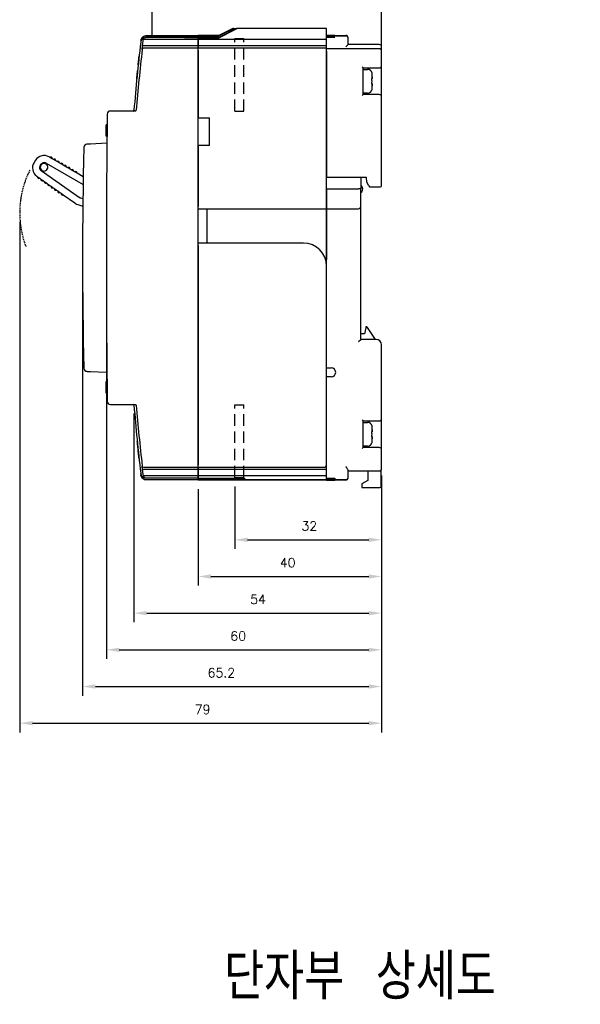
# Model space of a CAD drawing. Extents: x -6 to 988, y -5 to 692.
# Tile 22 of 24: x 560 to 682, y 363 to 578. Entities that reach past the tile are written whole.
import ezdxf

# ---------------------------------------------------------------- set-up
doc = ezdxf.new("R2010")
doc.units = 0
doc.header["$MEASUREMENT"] = 0
doc.linetypes.add('HIDDEN', pattern=[0.375, 0.25, -0.125])
doc.layers.get('0').update_dxf_attribs({"linetype": 'CONTINUOUS'})
doc.layers.add('Busbar', color=5, linetype='HIDDEN')
doc.layers.add('di', color=3, linetype='CONTINUOUS')
doc.styles.add('KIM', font='ROMANS.shx', dxfattribs={"height": 5, "bigfont": 'GSG1.shx'})
doc.styles.get("Standard").update_dxf_attribs({"font": 'romans.shx', "height": 2, "bigfont": 'hgs.shx'})
doc.dimstyles.new('STANDARD$0', dxfattribs={"dimtxt": 5, "dimasz": 5, "dimexe": 1, "dimexo": 2, "dimgap": 2, "dimtad": 1, "dimdec": 4, "dimzin": 12, "dimdsep": 46, "dimtxsty": 'KIM', "dimcen": -1, "dimdle": 0.1, "dimadec": 0, "dimazin": 0, "dimtfac": 1, "dimtdec": 4, "dimtmove": 0, "dimatfit": 3, "dimfxl": 0, "dimtolj": 1, "dimtzin": 0, "dimarcsym": 0})

# ---------------------------------------------------------------- blocks, each defined once
blk = doc.blocks.new('*D170')
at = {"layer": 'di'}
for p, q in [((639.05, 478.58), (639.05, 462.56)), ((607.05, 476.18), (607.05, 462.56)), ((609.85, 464.56), (636.25, 464.56))]:
    blk.add_line(p, q, dxfattribs=at)
for points in [[(609.85, 465.02), (609.85, 464.09), (607.05, 464.56)], [(636.25, 465.02), (636.25, 464.09), (639.05, 464.56)]]:
    blk.add_solid(points, dxfattribs=at)
at = {"layer": 'di', "insert": (623.31, 467.56), "char_height": 2, "attachment_point": 5}
blk.add_mtext('\\A1;32', dxfattribs=at)
blk = doc.blocks.new('*D171')
at = {"layer": 'di'}
for p, q in [((585.05, 492.08), (585.05, 446.56)), ((639.05, 478.08), (639.05, 446.56)), ((587.85, 448.56), (636.25, 448.56))]:
    blk.add_line(p, q, dxfattribs=at)
for points in [[(587.85, 449.02), (587.85, 448.09), (585.05, 448.56)], [(636.25, 449.02), (636.25, 448.09), (639.05, 448.56)]]:
    blk.add_solid(points, dxfattribs=at)
at = {"layer": 'di', "insert": (612.12, 451.56), "char_height": 2, "attachment_point": 5}
blk.add_mtext('\\A1;54', dxfattribs=at)
blk = doc.blocks.new('*D172')
at = {"layer": 'di'}
for p, q in [((573.85, 524.08), (573.85, 430.56)), ((639.05, 477.58), (639.05, 430.56)), ((576.65, 432.56), (636.25, 432.56))]:
    blk.add_line(p, q, dxfattribs=at)
for points in [[(576.65, 433.02), (576.65, 432.09), (573.85, 432.56)], [(636.25, 433.02), (636.25, 432.09), (639.05, 432.56)]]:
    blk.add_solid(points, dxfattribs=at)
at = {"layer": 'di', "insert": (604.13, 435.56), "char_height": 2, "attachment_point": 5}
blk.add_mtext('\\A1;65.2', dxfattribs=at)
blk = doc.blocks.new('*D173')
at = {"layer": 'di'}
for p, q in [((579.05, 524.08), (579.05, 438.56)), ((639.05, 477.08), (639.05, 438.56)), ((581.85, 440.56), (636.25, 440.56))]:
    blk.add_line(p, q, dxfattribs=at)
for points in [[(581.85, 441.02), (581.85, 440.09), (579.05, 440.56)], [(636.25, 441.02), (636.25, 440.09), (639.05, 440.56)]]:
    blk.add_solid(points, dxfattribs=at)
at = {"layer": 'di', "insert": (607.8, 443.56), "char_height": 2, "attachment_point": 5}
blk.add_mtext('\\A1;60', dxfattribs=at)
blk = doc.blocks.new('*D174')
at = {"layer": 'di'}
for p, q in [((599.05, 475.6), (599.05, 454.56)), ((639.05, 475.6), (639.05, 454.56)), ((601.85, 456.56), (636.25, 456.56))]:
    blk.add_line(p, q, dxfattribs=at)
for points in [[(601.85, 457.02), (601.85, 456.09), (599.05, 456.56)], [(636.25, 457.02), (636.25, 456.09), (639.05, 456.56)]]:
    blk.add_solid(points, dxfattribs=at)
at = {"layer": 'di', "insert": (618.59, 459.56), "char_height": 2, "attachment_point": 5}
blk.add_mtext('\\A1;40', dxfattribs=at)
blk = doc.blocks.new('*D175')
at = {"layer": 'di'}
for p, q in [((560.15, 533.88), (560.15, 422.56)), ((639.05, 471.1), (639.05, 422.56)), ((562.95, 424.56), (636.25, 424.56))]:
    blk.add_line(p, q, dxfattribs=at)
for points in [[(562.95, 425.02), (562.95, 424.09), (560.15, 424.56)], [(636.25, 425.02), (636.25, 424.09), (639.05, 424.56)]]:
    blk.add_solid(points, dxfattribs=at)
at = {"layer": 'di', "insert": (600.04, 427.56), "char_height": 2, "attachment_point": 5}
blk.add_mtext('\\A1;79', dxfattribs=at)

msp = doc.modelspace()

# ---------------------------------------------------------------- linework, layer by layer
for p, q in [((606.292, 575.883), (603.553, 574.513)), ((603.553, 574.534), (606.251, 575.883)), ((605.752, 575.655), (603.553, 574.555)), ((603.554, 574.083), (607.153, 575.883)), ((607.399, 576.083), (605.752, 575.259)), ((605.752, 575.58), (606.758, 576.083)), ((606.607, 576.083), (605.752, 575.655)), ((605.752, 575.655), (605.752, 575.655)), ((606.758, 576.083), (607.349, 576.083)), ((627.052, 576.083), (607.542, 576.083)), ((627.052, 575.883), (627.052, 576.083)), ((627.052, 573.683), (627.052, 575.883)), ((586.59, 573.492), (586.583, 573.432)), ((586.958, 572.347), (587.145, 573.921)), ((587.201, 574.387), (587.201, 574.387)), ((599.052, 573.683), (587.327, 573.683)), ((587.736, 574.167), (599.052, 574.167)), ((587.736, 574.167), (587.736, 574.167)), ((587.777, 574.511), (599.052, 574.511)), ((587.782, 574.557), (599.052, 574.557)), ((596.052, 574.146), (599.052, 574.146)), ((596.052, 574.126), (596.052, 574.146)), ((599.052, 574.126), (596.052, 574.126)), ((603.553, 574.555), (599.052, 574.555)), ((599.052, 574.555), (599.052, 574.534)), ((603.553, 574.534), (599.052, 574.534)), ((599.052, 574.534), (599.052, 574.513)), ((603.553, 574.513), (599.052, 574.513)), ((599.052, 574.513), (599.052, 574.481)), ((599.052, 574.511), (599.052, 574.476)), ((599.052, 574.481), (603.553, 574.481)), ((599.052, 574.276), (599.052, 574.476)), ((599.052, 574.167), (599.052, 574.276)), ((599.052, 574.167), (599.052, 574.146)), ((599.052, 574.167), (599.052, 574.167)), ((603.554, 574.157), (599.052, 574.157)), ((599.052, 574.157), (599.052, 574.083)), ((599.052, 574.083), (603.554, 574.083)), ((599.052, 574.083), (599.052, 573.683)), ((599.052, 573.683), (599.052, 573.888)), ((599.052, 572.283), (599.052, 573.683)), ((627.052, 573.683), (599.052, 573.683)), ((599.052, 573.683), (599.052, 572.283)), ((603.553, 574.481), (605.752, 575.581)), ((605.752, 575.581), (605.752, 575.58)), ((605.752, 575.58), (605.752, 575.259)), ((605.752, 575.259), (605.752, 575.256)), ((627.052, 574.582), (628.152, 574.582)), ((628.152, 574.581), (627.052, 574.581)), ((627.052, 574.577), (628.152, 574.577)), ((628.352, 574.571), (627.052, 574.571)), ((627.052, 574.563), (628.352, 574.563)), ((627.052, 574.493), (631.252, 574.493)), ((628.152, 574.454), (627.052, 574.454)), ((627.052, 574.43), (628.152, 574.43)), ((628.152, 574.406), (627.052, 574.406)), ((627.052, 574.378), (628.152, 574.378)), ((628.152, 574.35), (627.052, 574.35)), ((627.052, 574.319), (628.152, 574.319)), ((628.152, 574.287), (627.052, 574.287)), ((627.052, 574.251), (628.152, 574.251)), ((628.352, 574.216), (627.052, 574.216)), ((627.052, 574.176), (628.352, 574.176)), ((627.052, 572.283), (627.052, 573.683)), ((628.852, 574.583), (631.252, 574.583)), ((628.852, 574.583), (628.852, 574.583)), ((628.852, 574.579), (628.852, 574.579)), ((628.852, 574.566), (628.852, 574.569)), ((628.852, 574.441), (628.852, 574.444)), ((628.852, 574.391), (628.852, 574.394)), ((628.852, 574.333), (628.852, 574.337)), ((628.852, 574.267), (628.852, 574.272)), ((628.852, 574.189), (628.852, 574.204)), ((631.752, 574.043), (631.752, 574.083)), ((631.752, 573.993), (631.752, 574.043)), ((631.752, 573.596), (631.752, 573.993)), ((631.752, 572.583), (631.752, 573.596)), ((586.581, 573.418), (586.544, 573.107)), ((586.862, 571.517), (586.958, 572.347)), ((587.152, 572.283), (587.161, 572.283)), ((599.052, 572.283), (587.161, 572.283)), ((599.052, 571.783), (587.563, 571.783)), ((599.052, 571.783), (599.052, 572.283)), ((627.052, 572.283), (599.052, 572.283)), ((599.052, 572.283), (599.052, 571.783)), ((599.052, 571.483), (599.052, 571.783)), ((627.052, 571.783), (599.052, 571.783)), ((599.052, 480.683), (599.052, 571.483)), ((627.052, 571.783), (627.052, 572.283)), ((627.052, 571.283), (627.052, 571.783)), ((638.552, 571.683), (627.052, 571.683)), ((631.252, 572.083), (631.752, 572.583)), ((638.552, 572.583), (631.752, 572.583)), ((639.052, 571.883), (639.052, 572.083)), ((639.052, 571.183), (639.052, 571.883)), ((599.052, 571.283), (599.052, 556.583)), ((627.052, 537.283), (627.052, 571.283)), ((627.052, 571.183), (627.052, 543.583)), ((639.052, 567.983), (639.052, 571.183)), ((635.052, 567.483), (634.852, 567.683)), ((635.052, 561.683), (635.052, 567.483)), ((635.052, 567.483), (638.552, 567.483)), ((635.052, 567.183), (635.994, 567.183)), ((639.052, 561.183), (639.052, 567.983)), ((636.958, 566.383), (636.974, 566.383)), ((636.993, 565.083), (636.993, 566.153)), ((636.993, 563.013), (636.993, 564.083)), ((634.852, 561.483), (635.052, 561.683)), ((635.994, 561.983), (635.052, 561.983)), ((638.552, 561.683), (635.052, 561.683)), ((639.052, 541.783), (639.052, 561.183)), ((585.37, 558.083), (579.941, 558.083)), ((599.052, 556.583), (601.552, 556.583)), ((601.552, 550.583), (601.552, 556.583)), ((578.988, 552.647), (579.007, 554.434)), ((579.207, 554.442), (579.007, 554.442)), ((579.209, 554.602), (579.009, 554.602)), ((579.21, 554.717), (579.01, 554.717)), ((579.013, 554.987), (579.014, 555.083)), ((579.214, 555.083), (579.014, 555.083)), ((579.188, 552.647), (578.988, 552.647)), ((578.988, 552.583), (578.988, 552.647)), ((579.188, 552.583), (578.988, 552.583)), ((579.173, 551.083), (575.607, 550.896)), ((601.552, 550.583), (599.052, 550.583)), ((599.052, 550.583), (599.052, 537.283)), ((566.736, 547.979), (566.565, 548.079)), ((566.736, 547.979), (566.787, 548.008)), ((567.235, 547.689), (566.736, 547.979)), ((567.236, 547.747), (567.235, 547.689)), ((567.514, 547.527), (567.235, 547.689)), ((563.607, 547.366), (563.29, 546.871)), ((564.604, 546.141), (564.818, 546.475)), ((565.893, 546.734), (573.98, 542.029)), ((567.514, 547.527), (567.564, 547.555)), ((568.013, 547.236), (567.514, 547.527)), ((568.014, 547.294), (568.013, 547.236)), ((568.292, 547.074), (568.013, 547.236)), ((568.292, 547.074), (568.342, 547.103)), ((568.791, 546.784), (568.292, 547.074)), ((568.791, 546.841), (568.791, 546.784)), ((569.07, 546.621), (568.791, 546.784)), ((569.07, 546.621), (569.12, 546.65)), ((569.569, 546.331), (569.07, 546.621)), ((569.569, 546.389), (569.569, 546.331)), ((569.848, 546.169), (569.569, 546.331)), ((569.848, 546.169), (569.898, 546.197)), ((570.347, 545.878), (569.848, 546.169)), ((570.347, 545.936), (570.347, 545.878)), ((570.626, 545.716), (570.347, 545.878)), ((570.626, 545.716), (570.676, 545.745)), ((571.125, 545.426), (570.626, 545.716)), ((563.873, 543.885), (564.035, 543.771)), ((564.03, 543.713), (564.035, 543.771)), ((564.035, 543.771), (564.507, 543.438)), ((564.507, 543.438), (564.454, 543.414)), ((564.507, 543.438), (564.77, 543.252)), ((573.214, 539.132), (564.816, 545.056)), ((571.125, 545.483), (571.125, 545.426)), ((571.404, 545.263), (571.125, 545.426)), ((571.404, 545.263), (571.454, 545.292)), ((571.903, 544.973), (571.404, 545.263)), ((571.903, 545.031), (571.903, 544.973)), ((572.182, 544.811), (571.903, 544.973)), ((572.182, 544.811), (572.232, 544.839)), ((572.681, 544.52), (572.182, 544.811)), ((572.681, 544.578), (572.681, 544.52)), ((574.008, 543.747), (572.681, 544.52)), ((635.752, 543.583), (627.052, 543.583)), ((634.552, 543.583), (634.552, 541.083)), ((635.852, 542.583), (635.752, 543.583)), ((564.765, 543.194), (564.77, 543.252)), ((564.77, 543.252), (565.242, 542.919)), ((565.242, 542.919), (565.19, 542.895)), ((565.242, 542.919), (565.506, 542.733)), ((565.501, 542.676), (565.506, 542.733)), ((565.506, 542.733), (565.978, 542.4)), ((565.978, 542.4), (565.925, 542.376)), ((565.978, 542.4), (566.241, 542.214)), ((566.236, 542.157), (566.241, 542.214)), ((566.241, 542.214), (566.713, 541.882)), ((566.713, 541.882), (566.661, 541.857)), ((566.713, 541.882), (566.977, 541.696)), ((566.972, 541.638), (566.977, 541.696)), ((566.977, 541.696), (567.449, 541.363)), ((567.449, 541.363), (567.396, 541.339)), ((567.449, 541.363), (567.712, 541.177)), ((636.314, 541.783), (635.852, 542.583)), ((636.314, 541.783), (636.43, 541.583)), ((636.43, 541.583), (638.552, 541.583)), ((638.552, 541.583), (638.852, 541.583)), ((567.707, 541.119), (567.712, 541.177)), ((567.712, 541.177), (568.184, 540.844)), ((568.184, 540.844), (568.132, 540.82)), ((568.184, 540.844), (568.448, 540.658)), ((568.443, 540.601), (568.448, 540.658)), ((568.448, 540.658), (568.92, 540.325)), ((568.92, 540.325), (568.867, 540.301)), ((568.92, 540.325), (569.183, 540.139)), ((569.178, 540.082), (569.183, 540.139)), ((569.183, 540.139), (569.655, 539.807)), ((569.655, 539.807), (569.603, 539.783)), ((569.655, 539.807), (572.144, 538.051)), ((573.214, 539.132), (573.302, 539.315)), ((573.935, 538.923), (573.214, 539.132)), ((627.052, 541.083), (634.052, 541.083)), ((627.052, 541.083), (627.052, 537.283)), ((634.552, 541.083), (634.052, 541.083)), ((634.552, 537.283), (634.552, 541.083)), ((573.037, 537.622), (573.916, 537.366)), ((627.052, 537.283), (627.052, 536.783)), ((627.052, 536.783), (627.052, 537.283)), ((634.552, 536.583), (634.552, 537.283)), ((599.052, 536.783), (627.052, 536.783)), ((601.052, 536.783), (601.052, 536.583)), ((601.052, 529.483), (601.052, 536.583)), ((627.052, 536.783), (634.052, 536.783)), ((627.052, 536.783), (627.052, 536.583)), ((627.052, 536.583), (627.052, 536.783)), ((627.052, 524.283), (627.052, 536.583)), ((627.052, 536.583), (627.052, 525.711)), ((634.552, 508.283), (634.552, 536.583)), ((622.052, 529.283), (599.052, 529.283)), ((599.052, 528.783), (599.052, 480.883)), ((601.052, 529.483), (601.052, 529.283)), ((627.052, 480.883), (627.052, 524.283)), ((635.352, 509.483), (634.552, 509.483)), ((635.612, 510.783), (635.352, 509.483)), ((635.652, 510.983), (635.612, 510.783)), ((635.845, 510.983), (635.652, 510.983)), ((637.752, 508.283), (636.012, 510.894)), ((634.052, 507.783), (634.552, 508.283)), ((637.852, 508.283), (634.552, 508.283)), ((639.052, 490.983), (639.052, 507.083)), ((575.607, 501.27), (578.985, 501.093)), ((627.052, 502.083), (628.052, 502.083)), ((579.192, 499.147), (578.992, 499.147)), ((579.193, 499.083), (578.993, 499.083)), ((578.994, 498.987), (578.993, 499.083)), ((579.195, 498.874), (578.995, 498.874)), ((628.052, 500.083), (627.052, 500.083)), ((579.201, 498.281), (579.001, 498.281)), ((579.003, 498.094), (579.001, 498.246)), ((579.202, 498.244), (579.002, 498.244)), ((579.003, 498.066), (579.002, 498.244)), ((579.203, 498.066), (579.003, 498.066)), ((579.006, 497.87), (579.003, 498.066)), ((579.007, 497.721), (579.004, 497.968)), ((579.008, 497.608), (579.006, 497.87)), ((579.01, 497.469), (579.007, 497.721)), ((579.013, 497.199), (579.008, 497.608)), ((579.017, 496.874), (579.012, 497.256)), ((579.017, 496.877), (579.013, 497.214)), ((579.213, 497.199), (579.013, 497.199)), ((579.218, 496.718), (579.018, 496.718)), ((579.219, 496.647), (579.019, 496.647)), ((579.02, 496.583), (579.019, 496.647)), ((579.22, 496.583), (579.02, 496.583)), ((579.221, 496.519), (579.021, 496.519)), ((579.941, 494.083), (585.37, 494.083)), ((635.052, 490.483), (634.852, 490.683)), ((635.052, 484.683), (635.052, 490.483)), ((635.052, 490.483), (638.552, 490.483)), ((635.052, 490.183), (635.994, 490.183)), ((639.052, 484.183), (639.052, 490.983)), ((636.958, 489.383), (636.974, 489.383)), ((636.993, 488.083), (636.993, 489.153)), ((636.993, 486.013), (636.993, 487.083)), ((634.852, 484.483), (635.052, 484.683)), ((635.994, 484.983), (635.052, 484.983)), ((638.552, 484.683), (635.052, 484.683)), ((639.052, 480.583), (639.052, 484.183)), ((586.544, 479.058), (586.581, 478.747)), ((586.958, 479.818), (586.862, 480.649)), ((587.124, 478.418), (586.958, 479.818)), ((587.161, 479.883), (587.152, 479.882)), ((599.052, 479.883), (587.161, 479.883)), ((587.563, 480.383), (599.052, 480.383)), ((599.052, 480.383), (599.052, 480.683)), ((599.052, 480.383), (599.052, 479.883)), ((599.052, 480.383), (626.552, 480.383)), ((599.052, 479.883), (599.052, 480.383)), ((599.052, 479.883), (599.052, 478.483)), ((627.052, 479.883), (599.052, 479.883)), ((599.052, 478.483), (599.052, 479.883)), ((627.052, 479.883), (627.052, 480.883)), ((627.052, 479.883), (627.052, 480.883)), ((627.052, 478.483), (627.052, 479.883)), ((631.752, 478.569), (631.752, 479.717)), ((631.752, 479.583), (638.552, 479.583)), ((636.052, 479.583), (636.052, 477.483)), ((638.952, 476.183), (638.952, 479.783)), ((639.052, 480.083), (639.052, 480.583)), ((586.583, 478.734), (586.59, 478.673)), ((587.147, 478.226), (587.147, 478.227)), ((587.201, 477.779), (587.201, 477.779)), ((587.318, 478.482), (587.327, 478.483)), ((599.052, 478.483), (587.327, 478.483)), ((599.052, 477.999), (587.736, 477.999)), ((587.736, 477.999), (587.736, 477.999)), ((599.052, 477.655), (587.777, 477.655)), ((599.052, 477.608), (587.782, 477.608)), ((599.052, 478.483), (599.052, 478.277)), ((627.052, 478.483), (599.052, 478.483)), ((599.052, 478.277), (599.052, 478.483)), ((599.052, 478.077), (599.052, 478.277)), ((599.052, 478.277), (599.052, 478.077)), ((599.052, 477.999), (599.052, 478.077)), ((599.052, 478.077), (599.052, 478.006)), ((599.052, 478.006), (609.152, 478.006)), ((599.052, 477.999), (599.052, 477.999)), ((599.052, 477.889), (599.052, 477.999)), ((599.052, 477.689), (599.052, 477.889)), ((599.052, 477.655), (599.052, 477.689)), ((609.152, 477.685), (599.052, 477.685)), ((599.052, 477.685), (599.052, 477.655)), ((599.052, 477.63), (599.052, 477.655)), ((627.052, 477.655), (599.052, 477.655)), ((599.052, 477.655), (599.052, 477.63)), ((599.052, 477.608), (599.052, 477.63)), ((599.052, 477.63), (599.052, 477.61)), ((599.052, 477.61), (609.152, 477.61)), ((609.152, 478.006), (609.152, 477.685)), ((609.152, 477.61), (609.152, 477.583)), ((627.052, 477.583), (609.152, 477.583)), ((627.052, 478.277), (627.052, 478.483)), ((627.052, 478.077), (627.052, 478.277)), ((627.052, 477.655), (627.052, 478.077)), ((627.052, 477.982), (628.352, 477.982)), ((628.352, 477.943), (627.052, 477.943)), ((627.052, 477.908), (628.152, 477.908)), ((628.152, 477.873), (627.052, 477.873)), ((627.052, 477.842), (628.152, 477.842)), ((628.152, 477.811), (627.052, 477.811)), ((627.052, 477.784), (628.152, 477.784)), ((628.152, 477.756), (627.052, 477.756)), ((627.052, 477.733), (628.152, 477.733)), ((628.152, 477.709), (627.052, 477.709)), ((631.252, 477.671), (627.052, 477.671)), ((627.052, 477.63), (627.052, 477.655)), ((627.052, 477.583), (627.052, 477.63)), ((627.052, 477.602), (628.352, 477.602)), ((628.352, 477.594), (627.052, 477.594)), ((627.052, 477.589), (628.152, 477.589)), ((628.152, 477.585), (627.052, 477.585)), ((627.052, 477.583), (628.152, 477.583)), ((628.852, 477.97), (628.852, 477.955)), ((628.852, 477.893), (628.852, 477.889)), ((628.852, 477.828), (628.852, 477.825)), ((628.852, 477.771), (628.852, 477.768)), ((628.852, 477.722), (628.852, 477.719)), ((628.852, 477.599), (628.852, 477.596)), ((628.852, 477.587), (628.852, 477.586)), ((631.252, 477.583), (628.852, 477.583)), ((628.852, 477.583), (628.852, 477.583)), ((631.752, 478.17), (631.752, 478.569)), ((631.752, 478.122), (631.752, 478.17)), ((631.752, 478.083), (631.752, 478.122)), ((636.052, 477.483), (634.752, 476.783)), ((634.752, 476.783), (634.752, 476.183)), ((634.752, 476.183), (634.752, 475.983)), ((634.752, 475.983), (638.752, 475.983))]:
    msp.add_line(p, q)
at = {"linetype": 'HIDDEN', "ltscale": 10}
for p, q in [((607.052, 558.083), (607.052, 573.883)), ((607.052, 573.883), (609.052, 573.883)), ((609.052, 558.083), (609.052, 573.883)), ((607.052, 558.083), (609.052, 558.083)), ((607.052, 478.183), (607.052, 493.983)), ((607.052, 493.983), (609.052, 493.983)), ((609.052, 478.183), (609.052, 493.983)), ((607.052, 478.183), (609.052, 478.183))]:
    msp.add_line(p, q, dxfattribs=at)
at = {"flags": 128}
for points in [[(605.752, 575.256), (605.582, 575.171), (603.554, 574.157)], [(579.007, 554.442), (579.007, 554.462), (579.008, 554.482), (579.008, 554.502), (579.008, 554.522), (579.008, 554.542), (579.008, 554.562), (579.009, 554.582), (579.009, 554.602)], [(579.012, 497.256), (579.012, 497.28), (579.012, 497.304), (579.011, 497.328), (579.011, 497.352), (579.011, 497.376), (579.011, 497.4), (579.01, 497.424), (579.01, 497.448)], [(579.019, 496.647), (579.018, 496.723), (579.017, 496.799), (579.017, 496.875), (579.016, 496.951), (579.015, 497.027), (579.014, 497.104), (579.013, 497.18), (579.012, 497.256)], [(579.019, 496.647), (579.019, 496.687), (579.018, 496.718)], [(587.124, 478.418), (587.127, 478.394), (587.13, 478.37), (587.133, 478.346), (587.136, 478.322), (587.138, 478.298), (587.141, 478.274), (587.144, 478.25), (587.147, 478.226)]]:
    msp.add_lwpolyline(points, dxfattribs=at)
for centre, radius, start, end in [((631.252, 574.083), 0.5, 360, 90), ((631.252, 573.993), 0.5, 0.00203, 90.00203), ((983.77, 526.083), 400, 173.25264, 175.38501), ((983.77, 526.083), 399.5, 173.46977, 175.37922), ((587.16, 571.483), 0.3, 90, 173.46977), ((588.052, 571.583), 1, 160.54212, 169.27927), ((638.552, 572.083), 0.5, 0, 90), ((638.552, 571.183), 0.5, 0, 90), ((635.994, 566.183), 1, 11.5457, 90), ((638.552, 567.983), 0.5, 270, 0), ((635.994, 562.983), 1, 270, 348.4624), ((638.552, 561.183), 0.5, 0, 90), ((3179.052, 526.083), 2600, 179.310045, 180.689955), ((579.941, 557.383), 0.7, 90, 179.31004), ((584.868, 558.283), 0.2, 270, 355.38501), ((585.37, 558.283), 0.2, 270, 355.37922), ((1574.052, 526.083), 1000.2, 178.619947, 181.380053), ((574.842, 550.155), 0.7, 93, 178.61995), ((565.459, 546.178), 2.2, 59.80354, 147.30354), ((566.936, 547.748), 0.3, 359.80354, 119.80354), ((565.141, 545.683), 2.2, 147.30354, 234.80354), ((565.277, 545.709), 0.8, 147.30354, 234.80354), ((565.468, 545.822), 0.825, 163.11483, 228.3151), ((565.468, 545.822), 0.825, 131.49225, 163.11483), ((565.491, 546.043), 0.8, 59.80354, 147.30354), ((565.468, 545.822), 0.825, 66.29198, 131.49225), ((565.468, 545.822), 0.825, 248.24479, 46.3623), ((565.468, 545.822), 0.825, 46.3623, 66.29198), ((567.714, 547.295), 0.3, 359.80354, 119.80354), ((568.491, 546.842), 0.3, 359.80354, 119.80354), ((569.269, 546.39), 0.3, 359.80354, 119.80354), ((570.047, 545.937), 0.3, 359.80354, 119.80354), ((570.825, 545.484), 0.3, 359.80354, 119.80354), ((564.329, 543.686), 0.3, 174.80354, 294.80354), ((565.468, 545.822), 0.825, 228.3151, 248.24479), ((571.603, 545.032), 0.3, 359.80354, 119.80354), ((572.381, 544.579), 0.3, 359.80354, 119.80354), ((565.064, 543.167), 0.3, 174.80354, 294.80354), ((565.799, 542.649), 0.3, 174.80354, 294.80354), ((566.535, 542.13), 0.3, 174.80354, 294.80354), ((567.27, 541.611), 0.3, 174.80354, 294.80354), ((633.952, 541.083), 1, 306.8699, 53.1301), ((638.852, 541.783), 0.2, 270, 0), ((568.006, 541.092), 0.3, 174.80354, 294.80354), ((568.741, 540.574), 0.3, 174.80354, 294.80354), ((569.477, 540.055), 0.3, 174.80354, 294.80354), ((573.873, 540.503), 3, 234.80354, 253.80354), ((634.052, 537.283), 0.5, 270, 0), ((622.052, 524.283), 5, 0, 90), ((635.845, 510.783), 0.2, 33.69007, 90), ((637.852, 507.083), 1.2, 0, 90), ((574.842, 502.011), 0.7, 181.38005, 267), ((578.974, 500.893), 0.2, 0.55507, 87), ((628.052, 501.083), 1, 270, 90), ((579.941, 494.783), 0.7, 180.68996, 270), ((584.868, 493.883), 0.2, 4.61499, 90), ((585.37, 493.883), 0.2, 4.62078, 90), ((983.77, 526.083), 400, 184.61499, 186.74736), ((983.77, 526.083), 399.5, 184.62078, 186.53023), ((635.994, 489.183), 1, 11.5457, 90), ((638.552, 490.983), 0.5, 270, 0), ((635.994, 485.983), 1, 270, 348.4624), ((638.552, 484.183), 0.5, 0, 90), ((587.16, 480.683), 0.3, 186.53023, 270), ((626.552, 480.883), 0.5, 270, 0), ((638.552, 480.083), 0.5, 270, 0), ((631.252, 478.17), 0.5, 269.99804, 359.99804), ((631.252, 478.083), 0.5, 270, 0), ((638.752, 476.183), 0.2, 270, 0)]:
    msp.add_arc(centre, radius, start, end)
for points, knots in [([(606.647, 576.083), (606.646, 576.082), (606.644, 576.081), (606.623, 576.07), (606.572, 576.044), (606.447, 575.981), (606.331, 575.923), (606.251, 575.883)], [0, 0, 0, 0, 0.0617393, 0.1374187, 0.2571421, 0.490086, 1, 1, 1, 1]), ([(606.292, 575.883), (606.386, 575.93), (606.501, 575.987), (606.622, 576.047), (606.664, 576.067), (606.688, 576.079), (606.695, 576.082), (606.696, 576.083), (606.696, 576.083)], [0, 0, 0, 0, 0.5878361, 0.7186584, 0.8502202, 0.9230325, 0.9850937, 1, 1, 1, 1]), ([(606.758, 576.083), (606.741, 576.083), (606.719, 576.083), (606.7, 576.083), (606.696, 576.083)], [0, 0, 0, 0, 0.8027997, 1, 1, 1, 1]), ([(607.542, 576.083), (607.541, 576.082), (607.54, 576.081), (607.524, 576.072), (607.486, 576.052), (607.389, 576.002), (607.27, 575.942), (607.18, 575.897), (607.153, 575.883)], [0, 0, 0, 0, 0.0609964, 0.1217096, 0.2257811, 0.4178916, 0.8209328, 1, 1, 1, 1]), ([(607.542, 576.083), (607.506, 576.083), (607.457, 576.083), (607.411, 576.083), (607.399, 576.083)], [0, 0, 0, 0, 0.7388273, 1, 1, 1, 1]), ([(587.152, 573.976), (587.145, 573.973), (587.025, 573.908), (586.84, 573.764), (586.666, 573.505), (586.576, 573.285), (586.553, 573.149), (586.541, 573.079)], [0, 0, 0, 0, 0.0226075, 0.4218194, 0.6727189, 0.832206, 1, 1, 1, 1]), ([(587.773, 574.476), (587.638, 574.463), (587.368, 574.436), (587.009, 574.229), (586.736, 573.925), (586.614, 573.632), (586.587, 573.459), (586.581, 573.418)], [0, 0, 0, 0, 0.2322286, 0.4644554, 0.6966909, 0.9289436, 1, 1, 1, 1]), ([(586.583, 573.432), (586.595, 573.503), (586.622, 573.657), (586.73, 573.902), (586.919, 574.162), (587.097, 574.281), (587.197, 574.347)], [0, 0, 0, 0, 0.1697584, 0.3677023, 0.647795, 1, 1, 1, 1]), ([(587.203, 574.398), (587.1, 574.331), (586.921, 574.214), (586.734, 573.954), (586.628, 573.715), (586.602, 573.563), (586.59, 573.492)], [0, 0, 0, 0, 0.3634057, 0.6362018, 0.8312721, 1, 1, 1, 1]), ([(586.591, 573.5), (586.591, 573.498), (586.59, 573.496), (586.59, 573.494), (586.59, 573.492)], [0, 0, 0, 0, 0.4635879, 1, 1, 1, 1]), ([(586.634, 573.412), (586.641, 573.44), (586.683, 573.597), (586.884, 573.836), (587.212, 574.073), (587.519, 574.16), (587.695, 574.165), (587.736, 574.167)], [0, 0, 0, 0, 0.0604778, 0.3446124, 0.6287148, 0.9127394, 1, 1, 1, 1]), ([(587.133, 574.347), (587.178, 574.381), (587.33, 574.497), (587.567, 574.549), (587.742, 574.556), (587.782, 574.557)], [0, 0, 0, 0, 0.2428148, 0.8229984, 1, 1, 1, 1]), ([(587.147, 573.939), (587.147, 573.937), (587.146, 573.934), (587.145, 573.923), (587.145, 573.921)], [0, 0, 0, 0, 0.7773711, 1, 1, 1, 1]), ([(587.23, 573.756), (587.221, 573.772), (587.201, 573.805), (587.169, 573.849), (587.147, 573.891), (587.146, 573.911), (587.145, 573.921)], [0, 0, 0, 0, 0.2267651, 0.487635, 0.7437451, 1, 1, 1, 1]), ([(587.152, 573.976), (587.151, 573.972), (587.15, 573.96), (587.148, 573.947), (587.147, 573.939)], [0, 0, 0, 0, 0.3483758, 1, 1, 1, 1]), ([(587.198, 574.362), (587.258, 574.392), (587.439, 574.482), (587.641, 574.499), (587.777, 574.511)], [0, 0, 0, 0, 0.3299839, 1, 1, 1, 1]), ([(587.203, 574.398), (587.203, 574.397), (587.202, 574.393), (587.202, 574.389), (587.201, 574.387)], [0, 0, 0, 0, 0.3531161, 1, 1, 1, 1]), ([(587.327, 573.683), (587.318, 573.684), (587.3, 573.686), (587.27, 573.703), (587.247, 573.728), (587.235, 573.748), (587.23, 573.756)], [0, 0, 0, 0, 0.2155838, 0.4303557, 0.7854406, 1, 1, 1, 1]), ([(603.553, 574.555), (603.553, 574.552), (603.553, 574.545), (603.553, 574.538), (603.553, 574.534)], [0, 0, 0, 0, 0.482143, 1, 1, 1, 1]), ([(603.553, 574.513), (603.553, 574.508), (603.553, 574.498), (603.553, 574.487), (603.553, 574.481)], [0, 0, 0, 0, 0.5178574, 1, 1, 1, 1]), ([(603.554, 574.157), (603.554, 574.145), (603.554, 574.121), (603.554, 574.096), (603.554, 574.083)], [0, 0, 0, 0, 0.4821433, 1, 1, 1, 1]), ([(628.152, 574.582), (628.207, 574.582), (628.339, 574.582), (628.537, 574.582), (628.713, 574.583), (628.83, 574.583), (628.845, 574.583), (628.852, 574.583)], [0, 0, 0, 0, 0.148064, 0.3627469, 0.5774299, 0.792113, 1, 1, 1, 1]), ([(628.852, 574.579), (628.845, 574.579), (628.829, 574.58), (628.709, 574.58), (628.531, 574.58), (628.334, 574.581), (628.204, 574.581), (628.152, 574.581)], [0, 0, 0, 0, 0.2146945, 0.429389, 0.6440831, 0.8587768, 1, 1, 1, 1]), ([(628.152, 574.577), (628.207, 574.577), (628.339, 574.577), (628.537, 574.577), (628.713, 574.577), (628.83, 574.578), (628.845, 574.578), (628.852, 574.579)], [0, 0, 0, 0, 0.1480637, 0.3627453, 0.5774275, 0.7921105, 1, 1, 1, 1]), ([(628.852, 574.444), (628.845, 574.445), (628.829, 574.447), (628.709, 574.451), (628.531, 574.453), (628.334, 574.454), (628.204, 574.454), (628.152, 574.454)], [0, 0, 0, 0, 0.2147226, 0.4294456, 0.6441573, 0.8588473, 1, 1, 1, 1]), ([(628.152, 574.43), (628.207, 574.43), (628.339, 574.43), (628.537, 574.432), (628.713, 574.434), (628.83, 574.438), (628.845, 574.44), (628.852, 574.441)], [0, 0, 0, 0, 0.1480499, 0.3626953, 0.5773519, 0.7920315, 1, 1, 1, 1]), ([(628.852, 574.394), (628.845, 574.396), (628.829, 574.398), (628.709, 574.402), (628.531, 574.404), (628.334, 574.406), (628.204, 574.406), (628.152, 574.406)], [0, 0, 0, 0, 0.2147331, 0.4294667, 0.6441851, 0.8588737, 1, 1, 1, 1]), ([(628.152, 574.378), (628.207, 574.378), (628.339, 574.378), (628.537, 574.38), (628.713, 574.383), (628.83, 574.387), (628.845, 574.389), (628.852, 574.391)], [0, 0, 0, 0, 0.1480446, 0.3626771, 0.5773246, 0.7920028, 1, 1, 1, 1]), ([(628.852, 574.337), (628.845, 574.338), (628.829, 574.341), (628.709, 574.345), (628.531, 574.349), (628.334, 574.35), (628.204, 574.35), (628.152, 574.35)], [0, 0, 0, 0, 0.2147452, 0.429491, 0.6442171, 0.8589043, 1, 1, 1, 1]), ([(628.152, 574.319), (628.207, 574.319), (628.339, 574.319), (628.537, 574.321), (628.713, 574.324), (628.83, 574.328), (628.845, 574.331), (628.852, 574.333)], [0, 0, 0, 0, 0.1480386, 0.3626562, 0.5772932, 0.7919698, 1, 1, 1, 1]), ([(628.852, 574.272), (628.845, 574.273), (628.829, 574.277), (628.709, 574.281), (628.531, 574.285), (628.334, 574.287), (628.204, 574.287), (628.152, 574.287)], [0, 0, 0, 0, 0.2147589, 0.4295187, 0.6442535, 0.8589391, 1, 1, 1, 1]), ([(628.152, 574.251), (628.207, 574.251), (628.339, 574.252), (628.537, 574.254), (628.713, 574.257), (628.83, 574.262), (628.845, 574.265), (628.852, 574.267)], [0, 0, 0, 0, 0.1480317, 0.3626326, 0.5772576, 0.7919325, 1, 1, 1, 1]), ([(628.852, 574.569), (628.847, 574.569), (628.836, 574.57), (628.75, 574.57), (628.623, 574.571), (628.482, 574.571), (628.389, 574.571), (628.352, 574.571)], [0, 0, 0, 0, 0.2146966, 0.4293933, 0.6440887, 0.8587821, 1, 1, 1, 1]), ([(628.352, 574.563), (628.391, 574.563), (628.486, 574.563), (628.627, 574.564), (628.753, 574.564), (628.837, 574.565), (628.847, 574.566), (628.852, 574.566)], [0, 0, 0, 0, 0.1480625, 0.3627408, 0.5774206, 0.7921033, 1, 1, 1, 1]), ([(628.852, 574.204), (628.847, 574.205), (628.836, 574.208), (628.75, 574.212), (628.623, 574.214), (628.482, 574.216), (628.389, 574.216), (628.352, 574.216)], [0, 0, 0, 0, 0.2147736, 0.4295482, 0.6442929, 0.858977, 1, 1, 1, 1]), ([(628.352, 574.176), (628.391, 574.176), (628.486, 574.177), (628.627, 574.178), (628.753, 574.181), (628.837, 574.185), (628.847, 574.188), (628.852, 574.189)], [0, 0, 0, 0, 0.14802301, 0.36260492, 0.57721633, 0.79188876, 1, 1, 1, 1]), ([(586.544, 573.107), (586.544, 573.103), (586.543, 573.094), (586.541, 573.085), (586.541, 573.079)], [0, 0, 0, 0, 0.4452082, 1, 1, 1, 1]), ([(586.583, 573.432), (586.582, 573.429), (586.582, 573.425), (586.581, 573.42), (586.581, 573.418)], [0, 0, 0, 0, 0.5180533, 1, 1, 1, 1]), ([(587.152, 572.283), (587.13, 572.286), (587.086, 572.292), (587.028, 572.306), (586.984, 572.321), (586.962, 572.335), (586.958, 572.343), (586.958, 572.347), (586.958, 572.347)], [0, 0, 0, 0, 0.2092835, 0.4185016, 0.6295928, 0.8447335, 0.9856967, 1, 1, 1, 1]), ([(587.563, 571.783), (587.518, 571.783), (587.427, 571.783), (587.305, 571.783), (587.214, 571.783), (587.167, 571.783), (587.162, 571.783), (587.16, 571.783)], [0, 0, 0, 0, 0.21645326, 0.43292877, 0.64875439, 0.86323869, 1, 1, 1, 1]), ([(585.982, 568.083), (585.982, 568.09), (586.005, 568.306), (586.051, 568.736), (586.122, 569.398), (586.168, 569.813), (586.193, 570.038)], [0, 0, 0, 0, 0.0108037, 0.3154704, 0.6289536, 1, 1, 1, 1]), ([(585.681, 565.128), (585.709, 565.42), (585.77, 566.033), (585.84, 566.723), (585.877, 567.083)], [0, 0, 0, 0, 0.4776733, 1, 1, 1, 1]), ([(636.993, 566.153), (636.991, 566.186), (636.986, 566.263), (636.968, 566.339), (636.958, 566.383)], [0, 0, 0, 0, 0.4282062, 1, 1, 1, 1]), ([(636.958, 565.083), (636.968, 565.083), (636.986, 565.083), (636.991, 565.083), (636.993, 565.083)], [0, 0, 0, 0, 0.5717938, 1, 1, 1, 1]), ([(637.018, 565.583), (637.017, 565.607), (637.009, 565.797), (637.001, 565.987), (636.993, 566.153)], [0, 0, 0, 0, 0.1288879, 1, 1, 1, 1]), ([(637.018, 565.583), (637.021, 565.527), (637.025, 565.414), (637.028, 565.264), (637.028, 565.151), (637.024, 565.091), (637.02, 565.085), (637.018, 565.083)], [0, 0, 0, 0, 0.2146123, 0.4292387, 0.6435135, 0.8575757, 1, 1, 1, 1]), ([(636.993, 564.083), (636.991, 564.083), (636.986, 564.083), (636.968, 564.083), (636.958, 564.083)], [0, 0, 0, 0, 0.4282062, 1, 1, 1, 1]), ([(636.958, 562.783), (636.97, 562.836), (636.987, 562.912), (636.992, 562.99), (636.993, 563.013)], [0, 0, 0, 0, 0.7068398, 1, 1, 1, 1]), ([(636.974, 562.783), (636.974, 562.783), (636.979, 562.783), (636.969, 562.783), (636.958, 562.783)], [0, 0, 0, 0, 0.0012843, 1, 1, 1, 1]), ([(636.993, 563.013), (637.001, 563.178), (637.009, 563.368), (637.017, 563.558), (637.018, 563.583)], [0, 0, 0, 0, 0.8711121, 1, 1, 1, 1]), ([(637.018, 564.083), (637.021, 564.077), (637.025, 564.066), (637.028, 563.98), (637.028, 563.853), (637.024, 563.713), (637.02, 563.62), (637.018, 563.583)], [0, 0, 0, 0, 0.2146123, 0.4292387, 0.6435135, 0.8575757, 1, 1, 1, 1]), ([(579.003, 554.079), (579.003, 554.103), (579.004, 554.15), (579.005, 554.241), (579.006, 554.31), (579.006, 554.346)], [0, 0, 0, 0, 0.3246344, 0.6481432, 1, 1, 1, 1]), ([(579.006, 554.346), (579.007, 554.445), (579.009, 554.644), (579.011, 554.808), (579.012, 554.89)], [0, 0, 0, 0, 0.50248522, 1, 1, 1, 1]), ([(579.009, 554.602), (579.009, 554.603), (579.009, 554.606), (579.01, 554.68), (579.01, 554.717)], [0, 0, 0, 0, 0.503515, 1, 1, 1, 1]), ([(579.01, 554.717), (579.01, 554.74), (579.011, 554.787), (579.012, 554.911), (579.013, 555.014), (579.014, 555.083)], [0, 0, 0, 0, 0.24987643, 0.49942749, 1, 1, 1, 1]), ([(578.99, 552.789), (578.99, 552.828), (578.991, 552.908), (578.993, 553.096), (578.994, 553.249), (578.995, 553.352)], [0, 0, 0, 0, 0.2489192, 0.4975442, 1, 1, 1, 1]), ([(578.995, 553.311), (578.996, 553.381), (578.997, 553.484), (578.998, 553.611), (578.999, 553.659), (578.999, 553.684)], [0, 0, 0, 0, 0.5001703, 0.7493721, 1, 1, 1, 1]), ([(578.996, 553.377), (578.997, 553.457), (578.998, 553.577), (578.999, 553.704), (579, 553.745), (579, 553.753)], [0, 0, 0, 0, 0.6184923, 0.9263921, 1, 1, 1, 1]), ([(578.999, 553.684), (578.999, 553.705), (579, 553.747), (579, 553.795), (579, 553.8), (579, 553.804)], [0, 0, 0, 0, 0.2486725, 0.49772454, 1, 1, 1, 1]), ([(579.002, 553.957), (579.002, 553.961), (579.002, 553.967), (579.003, 554.016), (579.003, 554.058), (579.003, 554.079)], [0, 0, 0, 0, 0.500518, 0.750129, 1, 1, 1, 1]), ([(575.607, 550.896), (575.547, 550.893), (575.398, 550.885), (575.172, 550.873), (574.97, 550.862), (574.832, 550.855), (574.815, 550.854), (574.806, 550.854)], [0, 0, 0, 0, 0.1432281, 0.3580055, 0.572188, 0.7860891, 1, 1, 1, 1]), ([(627.052, 524.283), (627.052, 524.287), (627.052, 524.628), (627.052, 525.101), (627.052, 525.577), (627.052, 525.711)], [0, 0, 0, 0, 0.0097941, 0.7224743, 1, 1, 1, 1]), ([(574.806, 501.312), (574.81, 501.311), (574.819, 501.311), (574.914, 501.306), (575.096, 501.296), (575.336, 501.284), (575.517, 501.274), (575.607, 501.27)], [0, 0, 0, 0, 0.1392208, 0.3538243, 0.5690276, 0.7845188, 1, 1, 1, 1]), ([(578.995, 498.874), (578.994, 498.908), (578.994, 498.975), (578.993, 499.066), (578.993, 499.076), (578.993, 499.083)], [0, 0, 0, 0, 0.2494802, 0.4984705, 1, 1, 1, 1]), ([(579.001, 498.281), (579, 498.387), (578.998, 498.546), (578.996, 498.747), (578.995, 498.832), (578.995, 498.874)], [0, 0, 0, 0, 0.5010755, 0.7503152, 1, 1, 1, 1]), ([(579.018, 496.718), (579.017, 496.804), (579.015, 496.975), (579.014, 497.125), (579.013, 497.199)], [0, 0, 0, 0, 0.502014, 1, 1, 1, 1]), ([(636.993, 489.153), (636.991, 489.186), (636.986, 489.263), (636.968, 489.339), (636.958, 489.383)], [0, 0, 0, 0, 0.4282062, 1, 1, 1, 1]), ([(636.958, 488.083), (636.968, 488.083), (636.986, 488.083), (636.991, 488.083), (636.993, 488.083)], [0, 0, 0, 0, 0.5717938, 1, 1, 1, 1]), ([(637.018, 488.583), (637.017, 488.607), (637.009, 488.797), (637.001, 488.987), (636.993, 489.153)], [0, 0, 0, 0, 0.1288879, 1, 1, 1, 1]), ([(637.018, 488.583), (637.021, 488.527), (637.025, 488.414), (637.028, 488.264), (637.028, 488.151), (637.024, 488.091), (637.02, 488.085), (637.018, 488.083)], [0, 0, 0, 0, 0.2146123, 0.4292387, 0.6435135, 0.8575757, 1, 1, 1, 1]), ([(586.193, 482.128), (586.178, 482.261), (586.143, 482.578), (586.084, 483.125), (586.017, 483.751), (585.949, 484.387), (585.867, 485.179), (585.814, 485.704), (585.78, 486.038)], [0, 0, 0, 0, 0.1115918, 0.2657105, 0.4198305, 0.5745487, 0.7292654, 1, 1, 1, 1]), ([(636.993, 487.083), (636.991, 487.083), (636.986, 487.083), (636.968, 487.083), (636.958, 487.083)], [0, 0, 0, 0, 0.4282062, 1, 1, 1, 1]), ([(636.958, 485.783), (636.97, 485.836), (636.987, 485.912), (636.992, 485.99), (636.993, 486.013)], [0, 0, 0, 0, 0.7068398, 1, 1, 1, 1]), ([(636.974, 485.783), (636.974, 485.783), (636.979, 485.783), (636.969, 485.783), (636.958, 485.783)], [0, 0, 0, 0, 0.0012843, 1, 1, 1, 1]), ([(636.993, 486.013), (637.001, 486.178), (637.009, 486.368), (637.017, 486.558), (637.018, 486.583)], [0, 0, 0, 0, 0.8711121, 1, 1, 1, 1]), ([(637.018, 487.083), (637.021, 487.077), (637.025, 487.066), (637.028, 486.98), (637.028, 486.853), (637.024, 486.713), (637.02, 486.62), (637.018, 486.583)], [0, 0, 0, 0, 0.2146123, 0.4292387, 0.6435135, 0.8575757, 1, 1, 1, 1]), ([(586.541, 479.086), (586.553, 479.016), (586.576, 478.88), (586.666, 478.661), (586.844, 478.391), (587.033, 478.267), (587.152, 478.189)], [0, 0, 0, 0, 0.1678445, 0.3273796, 0.5783545, 1, 1, 1, 1]), ([(586.541, 479.086), (586.541, 479.081), (586.543, 479.071), (586.544, 479.062), (586.544, 479.058)], [0, 0, 0, 0, 0.5547918, 1, 1, 1, 1]), ([(586.58, 478.9), (586.575, 478.911), (586.553, 478.961), (586.548, 479.016), (586.544, 479.058)], [0, 0, 0, 0, 0.23558, 1, 1, 1, 1]), ([(586.958, 479.818), (586.958, 479.819), (586.958, 479.822), (586.962, 479.83), (586.984, 479.844), (587.028, 479.86), (587.086, 479.873), (587.13, 479.879), (587.152, 479.882)], [0, 0, 0, 0, 0.01430333, 0.15526649, 0.37040721, 0.58149844, 0.79071646, 1, 1, 1, 1]), ([(587.16, 480.383), (587.162, 480.383), (587.167, 480.383), (587.214, 480.383), (587.305, 480.383), (587.427, 480.383), (587.518, 480.383), (587.563, 480.383)], [0, 0, 0, 0, 0.1367613, 0.3512456, 0.5670712, 0.7835467, 1, 1, 1, 1]), ([(631.752, 479.717), (631.743, 479.765), (631.722, 479.871), (631.575, 480.119), (631.408, 480.363), (631.29, 480.53), (631.254, 480.581), (631.252, 480.583)], [0, 0, 0, 0, 0.21782248, 0.47656612, 0.84101362, 0.99460782, 1, 1, 1, 1]), ([(586.581, 478.747), (586.61, 478.615), (586.669, 478.35), (586.917, 478.018), (587.251, 477.783), (587.556, 477.696), (587.732, 477.691), (587.773, 477.689)], [0, 0, 0, 0, 0.2322671, 0.4645357, 0.6967975, 0.9290431, 1, 1, 1, 1]), ([(586.581, 478.747), (586.581, 478.745), (586.582, 478.74), (586.582, 478.736), (586.583, 478.734)], [0, 0, 0, 0, 0.4819467, 1, 1, 1, 1]), ([(587.197, 477.818), (587.097, 477.885), (586.919, 478.003), (586.73, 478.264), (586.622, 478.509), (586.595, 478.663), (586.583, 478.734)], [0, 0, 0, 0, 0.352205, 0.6322977, 0.8302416, 1, 1, 1, 1]), ([(586.59, 478.673), (586.602, 478.603), (586.628, 478.451), (586.734, 478.211), (586.921, 477.951), (587.1, 477.834), (587.203, 477.768)], [0, 0, 0, 0, 0.1687279, 0.3637982, 0.6365943, 1, 1, 1, 1]), ([(586.59, 478.673), (586.59, 478.672), (586.59, 478.669), (586.591, 478.667), (586.591, 478.666)], [0, 0, 0, 0, 0.5364121, 1, 1, 1, 1]), ([(586.623, 478.518), (586.619, 478.527), (586.598, 478.573), (586.594, 478.624), (586.591, 478.666)], [0, 0, 0, 0, 0.1912134, 1, 1, 1, 1]), ([(587.736, 477.999), (587.601, 478.012), (587.33, 478.038), (586.978, 478.248), (586.748, 478.472), (586.686, 478.637), (586.672, 478.676)], [0, 0, 0, 0, 0.3027189, 0.60542809, 0.90818226, 1, 1, 1, 1]), ([(587.124, 478.418), (587.124, 478.418), (587.124, 478.421), (587.128, 478.43), (587.15, 478.444), (587.194, 478.459), (587.252, 478.473), (587.296, 478.479), (587.318, 478.482)], [0, 0, 0, 0, 0.014306, 0.155256, 0.3703964, 0.5814904, 0.7907125, 1, 1, 1, 1]), ([(587.147, 478.227), (587.149, 478.228), (587.154, 478.231), (587.182, 478.25), (587.223, 478.279), (587.274, 478.315), (587.313, 478.343), (587.332, 478.358), (587.333, 478.358)], [0, 0, 0, 0, 0.1870287, 0.3737419, 0.5687788, 0.7845841, 0.9908061, 1, 1, 1, 1]), ([(587.147, 478.226), (587.148, 478.218), (587.15, 478.206), (587.151, 478.194), (587.152, 478.189)], [0, 0, 0, 0, 0.65049773, 1, 1, 1, 1]), ([(587.782, 477.608), (587.645, 477.617), (587.428, 477.632), (587.246, 477.747), (587.179, 477.79)], [0, 0, 0, 0, 0.6308556, 1, 1, 1, 1]), ([(587.777, 477.655), (587.641, 477.666), (587.439, 477.684), (587.258, 477.774), (587.198, 477.803)], [0, 0, 0, 0, 0.6700161, 1, 1, 1, 1]), ([(587.201, 477.779), (587.202, 477.776), (587.202, 477.772), (587.203, 477.769), (587.203, 477.768)], [0, 0, 0, 0, 0.6468839, 1, 1, 1, 1]), ([(628.152, 477.908), (628.155, 477.908), (628.236, 477.908), (628.396, 477.908), (628.604, 477.905), (628.761, 477.901), (628.841, 477.897), (628.849, 477.894), (628.852, 477.893)], [0, 0, 0, 0, 0.0070244, 0.2216339, 0.4362436, 0.6508871, 0.8655825, 1, 1, 1, 1]), ([(628.852, 477.889), (628.845, 477.887), (628.829, 477.883), (628.709, 477.879), (628.531, 477.875), (628.334, 477.874), (628.204, 477.873), (628.152, 477.873)], [0, 0, 0, 0, 0.2147567, 0.4295143, 0.6442478, 0.8589337, 1, 1, 1, 1]), ([(628.152, 477.842), (628.155, 477.842), (628.236, 477.842), (628.396, 477.842), (628.604, 477.839), (628.761, 477.836), (628.841, 477.832), (628.849, 477.829), (628.852, 477.828)], [0, 0, 0, 0, 0.00699666, 0.22162162, 0.43624669, 0.65089886, 0.86559229, 1, 1, 1, 1]), ([(628.852, 477.825), (628.845, 477.823), (628.829, 477.82), (628.709, 477.816), (628.531, 477.813), (628.334, 477.811), (628.204, 477.811), (628.152, 477.811)], [0, 0, 0, 0, 0.2147435, 0.4294876, 0.6442126, 0.8589001, 1, 1, 1, 1]), ([(628.152, 477.784), (628.155, 477.784), (628.236, 477.784), (628.396, 477.783), (628.604, 477.781), (628.761, 477.778), (628.841, 477.775), (628.849, 477.772), (628.852, 477.771)], [0, 0, 0, 0, 0.0069721, 0.2216108, 0.4362495, 0.6509093, 0.865601, 1, 1, 1, 1]), ([(628.852, 477.768), (628.845, 477.767), (628.829, 477.764), (628.709, 477.761), (628.531, 477.758), (628.334, 477.757), (628.204, 477.756), (628.152, 477.756)], [0, 0, 0, 0, 0.2147318, 0.4294641, 0.6441816, 0.8588705, 1, 1, 1, 1]), ([(628.152, 477.733), (628.155, 477.733), (628.236, 477.733), (628.396, 477.732), (628.604, 477.73), (628.761, 477.728), (628.841, 477.725), (628.849, 477.723), (628.852, 477.722)], [0, 0, 0, 0, 0.0069508, 0.2216014, 0.4362521, 0.6509185, 0.8656086, 1, 1, 1, 1]), ([(628.852, 477.719), (628.845, 477.718), (628.829, 477.716), (628.709, 477.713), (628.531, 477.71), (628.334, 477.709), (628.204, 477.709), (628.152, 477.709)], [0, 0, 0, 0, 0.2147216, 0.4294437, 0.6441548, 0.8588449, 1, 1, 1, 1]), ([(628.152, 477.589), (628.155, 477.589), (628.236, 477.589), (628.396, 477.589), (628.604, 477.588), (628.761, 477.588), (628.841, 477.587), (628.849, 477.587), (628.852, 477.587)], [0, 0, 0, 0, 0.0068925, 0.2215765, 0.4362604, 0.6509451, 0.8656306, 1, 1, 1, 1]), ([(628.852, 477.586), (628.845, 477.586), (628.829, 477.586), (628.709, 477.585), (628.531, 477.585), (628.334, 477.585), (628.204, 477.585), (628.152, 477.585)], [0, 0, 0, 0, 0.2146945, 0.4293889, 0.6440831, 0.8587767, 1, 1, 1, 1]), ([(628.152, 477.583), (628.155, 477.583), (628.236, 477.583), (628.396, 477.583), (628.604, 477.583), (628.761, 477.583), (628.841, 477.583), (628.849, 477.583), (628.852, 477.583)], [0, 0, 0, 0, 0.0068908, 0.221576, 0.4362612, 0.6509465, 0.8656317, 1, 1, 1, 1]), ([(628.352, 477.982), (628.354, 477.982), (628.412, 477.982), (628.526, 477.982), (628.675, 477.98), (628.787, 477.976), (628.845, 477.973), (628.85, 477.971), (628.852, 477.97)], [0, 0, 0, 0, 0.0070576, 0.2216496, 0.4362417, 0.6508753, 0.8655725, 1, 1, 1, 1]), ([(628.852, 477.955), (628.847, 477.954), (628.836, 477.951), (628.75, 477.948), (628.623, 477.945), (628.482, 477.943), (628.389, 477.943), (628.352, 477.943)], [0, 0, 0, 0, 0.2147709, 0.4295429, 0.6442859, 0.8589703, 1, 1, 1, 1]), ([(628.352, 477.602), (628.354, 477.602), (628.412, 477.602), (628.526, 477.602), (628.675, 477.601), (628.787, 477.601), (628.845, 477.6), (628.85, 477.599), (628.852, 477.599)], [0, 0, 0, 0, 0.006898, 0.2215789, 0.4362598, 0.6509427, 0.8656287, 1, 1, 1, 1]), ([(628.852, 477.596), (628.847, 477.596), (628.836, 477.595), (628.75, 477.595), (628.623, 477.594), (628.482, 477.594), (628.389, 477.594), (628.352, 477.594)], [0, 0, 0, 0, 0.21469653, 0.42939309, 0.64408851, 0.85878192, 1, 1, 1, 1])]:
    msp.add_open_spline(points, degree=3, knots=knots)
for points in [[(636.958, 564.083), (636.966, 564.249), (636.982, 564.583), (636.966, 564.916), (636.958, 565.083)], [(636.958, 487.083), (636.966, 487.249), (636.982, 487.583), (636.966, 487.916), (636.958, 488.083)]]:
    msp.add_open_spline(points, degree=3)
at = {"layer": 'Busbar'}
msp.add_arc((580.952, 535.883), 20.802, 153.44169, 200.64527, dxfattribs=at)
at = {"layer": 'di'}
for p, q in [((639.052, 572.083), (639.052, 623.983)), ((589.052, 574.657), (589.052, 621.783))]:
    msp.add_line(p, q, dxfattribs=at)

# ---------------------------------------------------------------- texts
at = {"layer": 'di', "insert": (604.712, 374.301), "char_height": 10, "width": 116.39597, "attachment_point": 1}
msp.add_mtext('{\\Fromans,hgs|c129;단자부 상세도}', dxfattribs=at)

# ---------------------------------------------------------------- dimensions: what is measured, and where the dimension line sits
at = {"layer": 'di'}
dim = msp.add_linear_dim(base=(639.052, 424.556), p1=(560.15, 535.883), p2=(639.052, 473.103), angle=180, text='79', dimstyle='STANDARD$0', override={"dimtxt": 3, "dimasz": 2.8, "dimexe": 2, "dimdec": 2, "dimzin": 8, "dimtxsty": 'Standard', "dimcen": 0, "dimclrd": 256, "dimclre": 256, "dimclrt": 256, "dimadec": 2, "dimazin": 2, "dimtfac": 0.6, "dimtdec": 2, "dimtmove": 0, "dimtzin": 8, "dimlwd": 65535, "dimlwe": 65535, "dimarcsym": 1}, dxfattribs=at)
dim.commit()
dim.dimension.update_dxf_attribs({"geometry": '*D175', "text_midpoint": (600.038, 424.556), "dimtype": 160})
for base, p1, p2, picture, middle in [((639.052, 432.556), (573.852, 526.083), (639.052, 479.583), '*D172', (604.131, 432.556)), ((639.052, 440.556), (579.052, 526.083), (639.052, 479.083), '*D173', (607.802, 440.556)), ((639.052, 448.556), (585.052, 494.083), (639.052, 480.083), '*D171', (612.121, 448.556)), ((639.052, 456.556), (599.052, 477.599), (639.052, 477.599), '*D174', (618.59, 456.556))]:
    dim = msp.add_linear_dim(base=base, p1=p1, p2=p2, angle=180, dimstyle='STANDARD$0', override={"dimtxt": 3, "dimasz": 2.8, "dimexe": 2, "dimdec": 2, "dimzin": 8, "dimtxsty": 'Standard', "dimcen": 0, "dimclrd": 256, "dimclre": 256, "dimclrt": 256, "dimadec": 2, "dimazin": 2, "dimtfac": 0.6, "dimtdec": 2, "dimtmove": 0, "dimtzin": 8, "dimlwd": 65535, "dimlwe": 65535, "dimarcsym": 1}, dxfattribs=at)
    dim.commit()
    dim.dimension.update_dxf_attribs({"geometry": picture, "text_midpoint": middle, "dimtype": 160})
dim = msp.add_linear_dim(base=(639.052, 464.556), p1=(607.052, 478.183), p2=(639.052, 480.583), dimstyle='STANDARD$0', override={"dimtxt": 3, "dimasz": 2.8, "dimexe": 2, "dimdec": 2, "dimzin": 8, "dimtxsty": 'Standard', "dimcen": 0, "dimclrd": 256, "dimclre": 256, "dimclrt": 256, "dimadec": 2, "dimazin": 2, "dimtfac": 0.6, "dimtdec": 2, "dimtmove": 0, "dimtzin": 8, "dimlwd": 65535, "dimlwe": 65535, "dimarcsym": 1}, dxfattribs=at)
dim.commit()
dim.dimension.update_dxf_attribs({"geometry": '*D170', "text_midpoint": (623.31, 464.556), "dimtype": 160})

doc.saveas('drawing.dxf')
